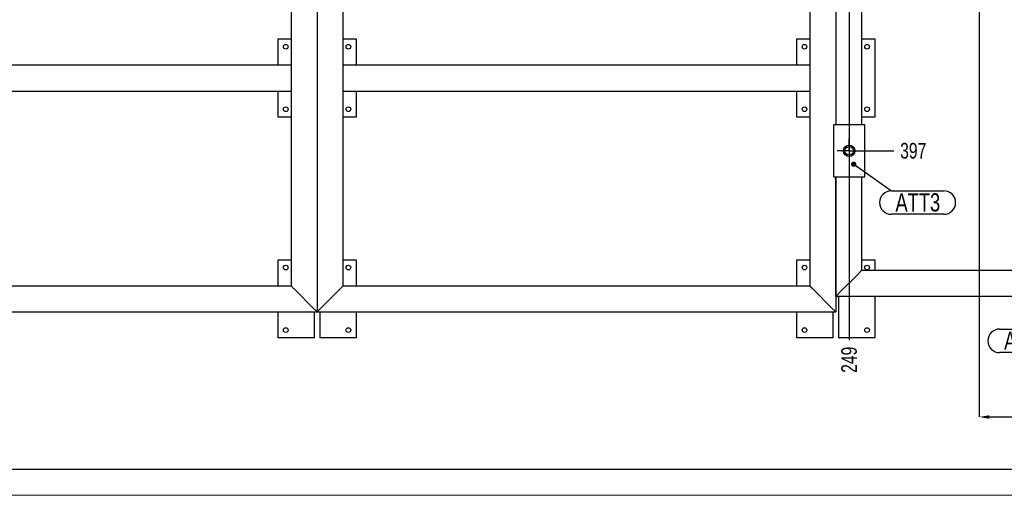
# Model space of a CAD drawing. Header units: millimetres. Extents: x 0 to 1189, y 0 to 841.
# Tile 12 of 256: x 496 to 685, y 0 to 91. Entities that reach past the tile are written whole.
import ezdxf

# ---------------------------------------------------------------- set-up
doc = ezdxf.new("R2010")
doc.units = ezdxf.units.MM
doc.header["$PDSIZE"] = -1
doc.linetypes.add('CENTERX2', pattern=[20.32, 12.7, -2.54, 2.54, -2.54])
for name, color, linetype in [('COTES', 1, 'Continuous'), ('NOTES', 6, 'Continuous'), ('TRAIT-MIXTES', 3, 'CENTERX2')]:
    doc.layers.add(name, color=color, linetype=linetype)
doc.layers.add('TRAIT-FORT', color=4, linetype='Continuous', lineweight=25)
doc.styles.add('SLDTEXTSTYLE0', font='TXT', dxfattribs={"width": 0.75})
doc.dimstyles.new('SLDDIMSTYLE4', dxfattribs={"dimtxt": 3, "dimasz": 2, "dimexe": 0, "dimexo": 0.0625, "dimgap": 0.75, "dimtad": 0, "dimtih": 1, "dimtoh": 1, "dimdec": 0, "dimlfac": 10, "dimrnd": 1e-09, "dimzin": 12, "dimdsep": 46, "dimtxsty": 'SLDTEXTSTYLE0', "dimblk1": 'NONE', "dimblk2": 'NONE', "dimsah": 1, "dimcen": 0.09, "dimadec": 0, "dimazin": 3, "dimtfac": 1, "dimtdec": 0, "dimtofl": 0, "dimtmove": 0, "dimatfit": 3, "dimldrblk": 'NONE', "dimfxl": 1, "dimfrac": 2, "dimtolj": 1, "dimtzin": 12, "dimarcsym": 0})
doc.dimstyles.new('SLDDIMSTYLE5', dxfattribs={"dimtxt": 3, "dimasz": 2, "dimexe": 0, "dimexo": 0.0625, "dimgap": 0.75, "dimtad": 1, "dimdec": 0, "dimlfac": 10, "dimrnd": 1e-09, "dimzin": 12, "dimdsep": 46, "dimtxsty": 'SLDTEXTSTYLE0', "dimsah": 1, "dimcen": 0.09, "dimadec": 0, "dimazin": 3, "dimtfac": 1, "dimtdec": 0, "dimtofl": 0, "dimtmove": 0, "dimatfit": 3, "dimfxl": 1, "dimfrac": 2, "dimtolj": 1, "dimtzin": 12, "dimarcsym": 0})
doc.dimstyles.new('SLDDIMSTYLE6', dxfattribs={"dimtxt": 0.18, "dimasz": 1, "dimexe": 0, "dimexo": 0.0625, "dimgap": 0, "dimtad": 0, "dimtih": 1, "dimtoh": 1, "dimdec": 0, "dimrnd": 1e-09, "dimzin": 0, "dimdsep": 46, "dimtxsty": 'Standard', "dimblk1": 'DOT', "dimblk2": 'DOT', "dimsah": 1, "dimcen": 0.09, "dimadec": 0, "dimazin": 0, "dimtfac": 1, "dimtdec": 0, "dimtofl": 0, "dimtmove": 0, "dimatfit": 3, "dimldrblk": 'DOT', "dimfxl": 1, "dimfrac": 2, "dimtolj": 1, "dimtzin": 0, "dimarcsym": 0})

# ---------------------------------------------------------------- blocks, each defined once
blk = doc.blocks.new('_D_20')
at = {"layer": 'COTES', "color": 0, "lineweight": -2, "transparency": 16777216}
blk.add_line((657.28, 66.15), (663.46, 66.15), dxfattribs=at)
at = {"layer": 'Defpoints', "color": 0, "transparency": 16777216}
for p in [(679.84, 105.84), (657.22, 66.15), (663.46, 66.15)]:
    blk.add_point(p, dxfattribs=at)
at = {"layer": 'COTES', "color": 0, "transparency": 16777216, "insert": (667.21, 66.15), "char_height": 3, "attachment_point": 5, "style": 'SLDTEXTSTYLE0'}
blk.add_mtext('\\A1;397', dxfattribs=at)
blk = doc.blocks.new('_None')
blk = doc.blocks.new('_D_21')
at = {"layer": 'COTES', "color": 0, "lineweight": -2, "transparency": 16777216}
blk.add_line((450.37, 62.26), (454.54, 62.26), dxfattribs=at)
at = {"layer": 'Defpoints', "color": 0, "transparency": 16777216}
for p in [(679.84, 105.84), (450.31, 62.26), (454.54, 62.26)]:
    blk.add_point(p, dxfattribs=at)
at = {"layer": 'COTES', "color": 0, "transparency": 16777216, "insert": (458.29, 62.26), "char_height": 3, "attachment_point": 5, "style": 'SLDTEXTSTYLE0'}
blk.add_mtext('\\A1;436', dxfattribs=at)
blk = doc.blocks.new('_D_22')
at = {"layer": 'COTES', "color": 0, "lineweight": -2, "transparency": 16777216}
blk.add_line((73.58, 55.78), (68.73, 55.78), dxfattribs=at)
at = {"layer": 'Defpoints', "color": 0, "transparency": 16777216}
for p in [(679.84, 105.84), (68.73, 55.78), (73.64, 55.78)]:
    blk.add_point(p, dxfattribs=at)
at = {"layer": 'COTES', "color": 0, "transparency": 16777216, "insert": (65.55, 55.78), "char_height": 3, "attachment_point": 5, "style": 'SLDTEXTSTYLE0'}
blk.add_mtext('\\A1;501', dxfattribs=at)
blk = doc.blocks.new('_D_23')
at = {"layer": 'COTES', "color": 0, "lineweight": -2, "transparency": 16777216}
blk.add_line((691.22, 40.31), (762.09, 40.31), dxfattribs=at)
at = {"layer": 'Defpoints', "color": 0, "transparency": 16777216}
for p in [(679.84, 105.84), (691.15, 40.31), (762.09, 40.31)]:
    blk.add_point(p, dxfattribs=at)
at = {"layer": 'COTES', "color": 0, "transparency": 16777216, "insert": (765.84, 40.31), "char_height": 3, "attachment_point": 5, "style": 'SLDTEXTSTYLE0'}
blk.add_mtext('\\A1;655', dxfattribs=at)
blk = doc.blocks.new('_D_24')
at = {"layer": 'COTES', "color": 0, "lineweight": -2, "transparency": 16777216}
blk.add_line((95.3, 37.72), (66.93, 37.72), dxfattribs=at)
at = {"layer": 'Defpoints', "color": 0, "transparency": 16777216}
for p in [(679.84, 105.84), (66.93, 37.72), (95.37, 37.72)]:
    blk.add_point(p, dxfattribs=at)
at = {"layer": 'COTES', "color": 0, "transparency": 16777216, "insert": (63.55, 37.72), "char_height": 3, "attachment_point": 5, "style": 'SLDTEXTSTYLE0'}
blk.add_mtext('\\A1;681', dxfattribs=at)
blk = doc.blocks.new('_D_25')
at = {"layer": 'COTES', "color": 0, "lineweight": -2, "transparency": 16777216}
blk.add_line((263.93, 37.72), (274.03, 37.72), dxfattribs=at)
at = {"layer": 'Defpoints', "color": 0, "transparency": 16777216}
for p in [(679.84, 105.84), (263.87, 37.72), (274.03, 37.72)]:
    blk.add_point(p, dxfattribs=at)
at = {"layer": 'COTES', "color": 0, "transparency": 16777216, "insert": (277.4, 37.72), "char_height": 3, "attachment_point": 5, "style": 'SLDTEXTSTYLE0'}
blk.add_mtext('\\A1;681', dxfattribs=at)
blk = doc.blocks.new('_D_26')
at = {"layer": 'COTES', "color": 0, "lineweight": -2, "transparency": 16777216}
blk.add_line((426.64, 37.71), (419.98, 37.71), dxfattribs=at)
at = {"layer": 'Defpoints', "color": 0, "transparency": 16777216}
for p in [(679.84, 105.84), (419.98, 37.71), (426.7, 37.71)]:
    blk.add_point(p, dxfattribs=at)
at = {"layer": 'COTES', "color": 0, "transparency": 16777216, "insert": (416.6, 37.71), "char_height": 3, "attachment_point": 5, "style": 'SLDTEXTSTYLE0'}
blk.add_mtext('\\A1;681', dxfattribs=at)
blk = doc.blocks.new('_D_66')
at = {"layer": 'COTES', "color": 0, "lineweight": -2, "transparency": 16777216}
blk.add_line((654.92, 299.85), (654.92, 29.79), dxfattribs=at)
at = {"layer": 'Defpoints', "color": 0, "transparency": 16777216}
for p in [(654.92, 299.91), (679.84, 105.84), (654.92, 29.79)]:
    blk.add_point(p, dxfattribs=at)
at = {"layer": 'COTES', "color": 0, "transparency": 16777216, "insert": (654.92, 26.04), "char_height": 3, "attachment_point": 5, "rotation": 90, "style": 'SLDTEXTSTYLE0'}
blk.add_mtext('\\A1;249', dxfattribs=at)
blk = doc.blocks.new('_D_78')
at = {"layer": 'COTES', "color": 0, "lineweight": -2, "transparency": 16777216}
blk.add_line((448.41, 135.65), (448.41, 29.79), dxfattribs=at)
at = {"layer": 'Defpoints', "color": 0, "transparency": 16777216}
for p in [(448.41, 135.72), (679.84, 105.84), (448.41, 29.79)]:
    blk.add_point(p, dxfattribs=at)
at = {"layer": 'COTES', "color": 0, "transparency": 16777216, "insert": (448.41, 25.29), "char_height": 3, "attachment_point": 5, "rotation": 90, "style": 'SLDTEXTSTYLE0'}
blk.add_mtext('\\A1;2314', dxfattribs=at)
blk = doc.blocks.new('_D_80')
at = {"layer": 'COTES', "color": 0, "lineweight": -2, "transparency": 16777216}
blk.add_line((428.6, 35.75), (428.6, 29.79), dxfattribs=at)
at = {"layer": 'Defpoints', "color": 0, "transparency": 16777216}
for p in [(679.84, 105.84), (428.6, 35.81), (428.6, 29.79)]:
    blk.add_point(p, dxfattribs=at)
at = {"layer": 'COTES', "color": 0, "transparency": 16777216, "insert": (428.6, 25.29), "char_height": 3, "attachment_point": 5, "rotation": 90, "style": 'SLDTEXTSTYLE0'}
blk.add_mtext('\\A1;2512', dxfattribs=at)
blk = doc.blocks.new('_D_84')
at = {"layer": 'COTES', "color": 0, "lineweight": -2, "transparency": 16777216}
blk.add_line((375.99, 124.01), (375.99, 26.62), dxfattribs=at)
at = {"layer": 'Defpoints', "color": 0, "transparency": 16777216}
for p in [(375.99, 124.07), (679.84, 105.84), (375.99, 26.62)]:
    blk.add_point(p, dxfattribs=at)
at = {"layer": 'COTES', "color": 0, "transparency": 16777216, "insert": (375.99, 21.93), "char_height": 3, "attachment_point": 5, "rotation": 90, "style": 'SLDTEXTSTYLE0'}
blk.add_mtext('\\A1;3038', dxfattribs=at)
blk = doc.blocks.new('_D_94')
at = {"layer": 'COTES', "color": 0, "lineweight": -2, "transparency": 16777216}
blk.add_line((261.97, 35.75), (261.97, 26.62), dxfattribs=at)
at = {"layer": 'Defpoints', "color": 0, "transparency": 16777216}
for p in [(679.84, 105.84), (261.97, 35.82), (261.97, 26.62)]:
    blk.add_point(p, dxfattribs=at)
at = {"layer": 'COTES', "color": 0, "transparency": 16777216, "insert": (261.97, 22.12), "char_height": 3, "attachment_point": 5, "rotation": 90, "style": 'SLDTEXTSTYLE0'}
blk.add_mtext('\\A1;4179', dxfattribs=at)
blk = doc.blocks.new('_D_96')
at = {"layer": 'COTES', "color": 0, "lineweight": -2, "transparency": 16777216}
blk.add_line((160.06, 124.03), (160.06, 26.62), dxfattribs=at)
at = {"layer": 'Defpoints', "color": 0, "transparency": 16777216}
for p in [(160.06, 124.09), (679.84, 105.84), (160.06, 26.62)]:
    blk.add_point(p, dxfattribs=at)
at = {"layer": 'COTES', "color": 0, "transparency": 16777216, "insert": (160.06, 22.12), "char_height": 3, "attachment_point": 5, "rotation": 90, "style": 'SLDTEXTSTYLE0'}
blk.add_mtext('\\A1;5198', dxfattribs=at)
blk = doc.blocks.new('_D_99')
at = {"layer": 'COTES', "color": 0, "lineweight": -2, "transparency": 16777216}
blk.add_line((95.37, 37.65), (95.37, 29.47), dxfattribs=at)
at = {"layer": 'Defpoints', "color": 0, "transparency": 16777216}
for p in [(679.84, 105.84), (95.37, 37.72), (95.37, 29.47)]:
    blk.add_point(p, dxfattribs=at)
at = {"layer": 'COTES', "color": 0, "transparency": 16777216, "insert": (95.37, 24.59), "char_height": 3, "attachment_point": 5, "rotation": 90, "style": 'SLDTEXTSTYLE0'}
blk.add_mtext('\\A1;5845', dxfattribs=at)
blk = doc.blocks.new('_D_101')
at = {"layer": 'COTES', "color": 0, "lineweight": -2, "transparency": 16777216}
blk.add_line((75.54, 300.14), (75.54, 29.47), dxfattribs=at)
at = {"layer": 'Defpoints', "color": 0, "transparency": 16777216}
for p in [(75.54, 300.2), (679.84, 105.84), (75.54, 29.47)]:
    blk.add_point(p, dxfattribs=at)
at = {"layer": 'COTES', "color": 0, "transparency": 16777216, "insert": (75.54, 24.78), "char_height": 3, "attachment_point": 5, "rotation": 90, "style": 'SLDTEXTSTYLE0'}
blk.add_mtext('\\A1;6043', dxfattribs=at)
blk = doc.blocks.new('_D_102')
at = {"layer": 'COTES', "color": 0, "lineweight": -2, "transparency": 16777216}
blk.add_line((704.35, 38.34), (704.35, 29.79), dxfattribs=at)
at = {"layer": 'Defpoints', "color": 0, "transparency": 16777216}
for p in [(679.84, 105.84), (704.35, 38.41), (704.35, 29.79)]:
    blk.add_point(p, dxfattribs=at)
at = {"layer": 'COTES', "color": 0, "transparency": 16777216, "insert": (704.35, 26.04), "char_height": 3, "attachment_point": 5, "rotation": 90, "style": 'SLDTEXTSTYLE0'}
blk.add_mtext('\\A1;245', dxfattribs=at)
blk = doc.blocks.new('_D_105')
at = {"layer": 'COTES', "color": 0, "lineweight": -2, "transparency": 16777216}
blk.add_line((752.64, 40.24), (752.64, 29.79), dxfattribs=at)
at = {"layer": 'Defpoints', "color": 0, "transparency": 16777216}
for p in [(679.84, 105.84), (752.64, 40.31), (752.64, 29.79)]:
    blk.add_point(p, dxfattribs=at)
at = {"layer": 'COTES', "color": 0, "transparency": 16777216, "insert": (752.64, 26.04), "char_height": 3, "attachment_point": 5, "rotation": 90, "style": 'SLDTEXTSTYLE0'}
blk.add_mtext('\\A1;728', dxfattribs=at)
blk = doc.blocks.new('_D_106')
at = {"layer": 'COTES', "color": 0, "lineweight": -2, "transparency": 16777216}
for p, q in [((679.9, 105.84), (777.49, 105.84)), ((777.49, 103.84), (777.49, 40.23)), ((755.61, 38.23), (777.49, 38.23))]:
    blk.add_line(p, q, dxfattribs=at)
at = {"layer": 'COTES', "color": 0, "transparency": 16777216}
for points in [[(777.15, 103.84), (777.82, 103.84), (777.49, 105.84)], [(777.15, 40.23), (777.82, 40.23), (777.49, 38.23)]]:
    blk.add_solid(points, dxfattribs=at)
at = {"layer": 'Defpoints', "color": 0, "transparency": 16777216}
for p in [(679.84, 105.84), (755.55, 38.23), (777.49, 38.23)]:
    blk.add_point(p, dxfattribs=at)
at = {"layer": 'COTES', "color": 0, "transparency": 16777216, "insert": (773.74, 72.04), "char_height": 3, "attachment_point": 2, "rotation": 90, "style": 'SLDTEXTSTYLE0'}
blk.add_mtext('\\A1;676', dxfattribs=at)
blk = doc.blocks.new('_D_107')
at = {"layer": 'COTES', "color": 0, "lineweight": -2, "transparency": 16777216}
for p, q in [((679.84, 105.78), (679.84, 15.06)), ((755.35, 38.17), (755.35, 15.06)), ((681.84, 15.06), (753.35, 15.06))]:
    blk.add_line(p, q, dxfattribs=at)
at = {"layer": 'COTES', "color": 0, "transparency": 16777216}
for points in [[(681.84, 15.39), (681.84, 14.72), (679.84, 15.06)], [(753.35, 15.39), (753.35, 14.72), (755.35, 15.06)]]:
    blk.add_solid(points, dxfattribs=at)
at = {"layer": 'Defpoints', "color": 0, "transparency": 16777216}
for p in [(679.84, 105.84), (755.35, 38.23), (755.35, 15.06)]:
    blk.add_point(p, dxfattribs=at)
at = {"layer": 'COTES', "color": 0, "transparency": 16777216, "insert": (717.59, 18.81), "char_height": 3, "attachment_point": 2, "style": 'SLDTEXTSTYLE0'}
blk.add_mtext('\\A1;755', dxfattribs=at)
blk = doc.blocks.new('SW_NOTE_12')
at = {"layer": 'NOTES', "color": 0}
for p, q in [((0, 0.05), (10.06, 0.05)), ((10.06, -4.48), (0, -4.48))]:
    blk.add_line(p, q, dxfattribs=at)
for centre, start, end in [((0, -2.22), 90, 270), ((10.06, -2.22), 270, 90)]:
    blk.add_arc(centre, 2.26, start, end, dxfattribs=at)
at = {"layer": 'NOTES', "color": 0, "insert": (5.07, -0.44), "char_height": 3.5, "attachment_point": 2, "style": 'SLDTEXTSTYLE0'}
blk.add_mtext('ATT3', dxfattribs=at)
blk = doc.blocks.new('_Dot')
at = {"color": 0, "linetype": 'ByBlock', "lineweight": -2}
blk.add_line((-0.5, 0), (-1, 0), dxfattribs=at)
at = {"color": 0, "linetype": 'ByBlock', "const_width": 0.5}
blk.add_lwpolyline([(-0.25, 0, 1), (0.25, 0, 1)], format="xyb", close=True, dxfattribs=at)
blk = doc.blocks.new('SW_NOTE_13')
at = {"layer": 'NOTES', "color": 0}
for p, q in [((-12.7, 0.05), (0, 0.05)), ((0, -4.48), (-12.7, -4.48))]:
    blk.add_line(p, q, dxfattribs=at)
for centre, start, end in [((-12.7, -2.22), 90, 270), ((0, -2.22), 270, 90)]:
    blk.add_arc(centre, 2.26, start, end, dxfattribs=at)
at = {"layer": 'NOTES', "color": 0, "insert": (-6.38, -0.44), "char_height": 3.5, "attachment_point": 2, "style": 'SLDTEXTSTYLE0'}
blk.add_mtext('ATT1B', dxfattribs=at)
blk = doc.blocks.new('SW_CENTERMARKSYMBOL_14')
at = {"layer": 'TRAIT-MIXTES', "color": 0}
for p, q in [((0, 1.2), (0, 2.3)), ((-1.2, 0), (-2.3, 0)), ((0, 0), (-1.2, 0)), ((0, 0), (0, 1.2)), ((0, 0), (0, -1.2)), ((0, 0), (1.2, 0)), ((1.2, 0), (2.3, 0)), ((0, -1.2), (0, -2.3))]:
    blk.add_line(p, q, dxfattribs=at)

msp = doc.modelspace()

# ---------------------------------------------------------------- linework, layer by layer
at = {"lineweight": 18}
for p, q in [((1183.96, 5.02), (5, 5.02)), ((836, 5), (5, 5)), ((1188.94, 0.02), (0, 0.02))]:
    msp.add_line(p, q, dxfattribs=at)
at = {"layer": 'TRAIT-FORT', "lineweight": 25}
for p, q in [((552.85, 196.81), (552.85, 35.23)), ((557.85, 82.63), (557.85, 108.2)), ((647.35, 108.2), (647.35, 82.63)), ((547.85, 105.03), (547.85, 82.63)), ((652.35, 103.06), (652.35, 71.15)), ((657.35, 71.15), (657.35, 103.06)), ((545.35, 82.63), (545.35, 87.63)), ((545.35, 87.63), (547.85, 87.63)), ((557.85, 87.63), (560.35, 87.63)), ((560.35, 87.63), (560.35, 82.63)), ((644.85, 82.63), (644.85, 87.63)), ((644.85, 87.63), (647.35, 87.63)), ((657.35, 87.63), (659.85, 87.63)), ((659.85, 87.63), (659.85, 72.63)), ((475.65, 82.63), (547.85, 82.63)), ((547.85, 82.63), (547.85, 82.03)), ((547.85, 82.03), (547.85, 78.23)), ((557.85, 82.63), (647.35, 82.63)), ((557.85, 82.03), (557.85, 82.63)), ((557.85, 78.23), (557.85, 82.03)), ((647.35, 82.63), (647.35, 82.03)), ((647.35, 82.03), (647.35, 78.23)), ((475.65, 77.63), (547.85, 77.63)), ((545.35, 72.63), (545.35, 77.63)), ((547.85, 78.23), (547.85, 77.63)), ((547.85, 77.63), (547.85, 40.23)), ((557.85, 77.63), (557.85, 78.23)), ((557.85, 77.63), (647.35, 77.63)), ((557.85, 40.23), (557.85, 77.63)), ((560.35, 77.63), (560.35, 72.63)), ((644.85, 72.63), (644.85, 77.63)), ((647.35, 78.23), (647.35, 77.63)), ((647.35, 77.63), (647.35, 40.23)), ((547.85, 72.63), (545.35, 72.63)), ((560.35, 72.63), (557.85, 72.63)), ((647.35, 72.63), (644.85, 72.63)), ((659.85, 72.63), (657.35, 72.63)), ((657.92, 71.15), (651.92, 71.15)), ((651.92, 71.15), (651.92, 61.15)), ((657.92, 61.15), (657.92, 71.15)), ((651.92, 61.15), (657.92, 61.15)), ((652.35, 61.15), (652.35, 35.23)), ((652.35, 38.23), (652.35, 61.15)), ((657.35, 43.23), (657.35, 61.15)), ((545.35, 40.23), (545.35, 45.23)), ((545.35, 45.23), (547.85, 45.23)), ((557.85, 45.23), (560.35, 45.23)), ((560.35, 45.23), (560.35, 40.23)), ((644.85, 40.23), (644.85, 45.23)), ((644.85, 45.23), (647.35, 45.23)), ((657.35, 45.23), (659.85, 45.23)), ((659.85, 45.23), (659.85, 43.23)), ((652.95, 38.83), (656.75, 42.63)), ((657.35, 43.23), (686.15, 43.23)), ((475.65, 40.23), (547.85, 40.23)), ((557.85, 40.23), (647.35, 40.23)), ((647.35, 40.23), (647.95, 39.63)), ((552.25, 35.83), (548.45, 39.63)), ((553.45, 35.83), (557.25, 39.63)), ((647.95, 39.63), (651.75, 35.83)), ((652.35, 38.23), (686.15, 38.23)), ((652.85, 38.23), (652.85, 30.23)), ((659.85, 38.23), (659.85, 30.23)), ((470.65, 35.23), (552.85, 35.23)), ((545.35, 30.23), (545.35, 35.23)), ((552.35, 30.23), (552.35, 35.23)), ((552.85, 35.23), (652.35, 35.23)), ((553.35, 35.23), (553.35, 30.23)), ((560.35, 35.23), (560.35, 30.23)), ((644.85, 30.23), (644.85, 35.23)), ((651.85, 30.23), (651.85, 35.23)), ((552.35, 30.23), (545.35, 30.23)), ((560.35, 30.23), (553.35, 30.23)), ((651.85, 30.23), (644.85, 30.23)), ((659.85, 30.23), (652.85, 30.23))]:
    msp.add_line(p, q, dxfattribs=at)
at = {"layer": 'TRAIT-FORT', "lineweight": 25, "flags": 128}
for points in [[(656.75, 42.63), (656.86, 42.75), (656.97, 42.86), (657.08, 42.96), (657.17, 43.06), (657.24, 43.13), (657.3, 43.19), (657.33, 43.22), (657.35, 43.23)], [(656.75, 42.63), (656.86, 42.75), (656.97, 42.86), (657.08, 42.96), (657.17, 43.06), (657.24, 43.13), (657.3, 43.19), (657.33, 43.22), (657.35, 43.23)], [(548.45, 39.63), (548.33, 39.75), (548.22, 39.86), (548.11, 39.96), (548.02, 40.06), (547.95, 40.13), (547.89, 40.19), (547.86, 40.22), (547.85, 40.23)], [(548.45, 39.63), (548.33, 39.75), (548.22, 39.86), (548.11, 39.96), (548.02, 40.06), (547.95, 40.13), (547.89, 40.19), (547.86, 40.22), (547.85, 40.23)], [(557.25, 39.63), (557.36, 39.75), (557.47, 39.86), (557.58, 39.96), (557.67, 40.06), (557.74, 40.13), (557.8, 40.19), (557.83, 40.22), (557.85, 40.23)], [(557.25, 39.63), (557.36, 39.75), (557.47, 39.86), (557.58, 39.96), (557.67, 40.06), (557.74, 40.13), (557.8, 40.19), (557.83, 40.22), (557.85, 40.23)], [(647.35, 40.23), (647.36, 40.22), (647.39, 40.19), (647.45, 40.13), (647.52, 40.06), (647.61, 39.96), (647.72, 39.86), (647.83, 39.75), (647.95, 39.63)], [(652.35, 38.23), (652.36, 38.24), (652.39, 38.28), (652.45, 38.33), (652.52, 38.41), (652.61, 38.5), (652.72, 38.6), (652.83, 38.71), (652.95, 38.83)], [(652.35, 38.23), (652.36, 38.24), (652.39, 38.28), (652.45, 38.33), (652.52, 38.41), (652.61, 38.5), (652.72, 38.6), (652.83, 38.71), (652.95, 38.83)], [(552.85, 35.23), (552.83, 35.24), (552.8, 35.28), (552.74, 35.33), (552.67, 35.41), (552.58, 35.5), (552.47, 35.6), (552.36, 35.71), (552.25, 35.83)], [(552.85, 35.23), (552.83, 35.24), (552.8, 35.28), (552.74, 35.33), (552.67, 35.41), (552.58, 35.5), (552.47, 35.6), (552.36, 35.71), (552.25, 35.83)], [(552.85, 35.23), (552.86, 35.24), (552.89, 35.28), (552.95, 35.33), (553.02, 35.41), (553.11, 35.5), (553.22, 35.6), (553.33, 35.71), (553.45, 35.83)], [(552.85, 35.23), (552.86, 35.24), (552.89, 35.28), (552.95, 35.33), (553.02, 35.41), (553.11, 35.5), (553.22, 35.6), (553.33, 35.71), (553.45, 35.83)], [(651.75, 35.83), (651.86, 35.71), (651.97, 35.6), (652.08, 35.5), (652.17, 35.41), (652.24, 35.33), (652.3, 35.28), (652.33, 35.24), (652.35, 35.23)], [(651.75, 35.83), (651.86, 35.71), (651.97, 35.6), (652.08, 35.5), (652.17, 35.41), (652.24, 35.33), (652.3, 35.28), (652.33, 35.24), (652.35, 35.23)]]:
    msp.add_lwpolyline(points, dxfattribs=at)
at = {"layer": 'TRAIT-FORT', "lineweight": 25}
for centre, radius in [((546.85, 86.13), 0.45), ((558.85, 86.13), 0.45), ((646.35, 86.13), 0.45), ((658.35, 86.13), 0.45), ((546.85, 74.13), 0.45), ((558.85, 74.13), 0.45), ((646.35, 74.13), 0.45), ((658.35, 74.13), 0.45), ((654.92, 66.15), 1.1), ((654.92, 66.15), 0.833), ((546.85, 43.73), 0.45), ((558.85, 43.73), 0.45), ((646.35, 43.73), 0.45), ((658.35, 43.73), 0.45), ((546.85, 31.73), 0.45), ((558.85, 31.73), 0.45), ((646.35, 31.73), 0.45), ((658.35, 31.73), 0.45)]:
    msp.add_circle(centre, radius, dxfattribs=at)

# ---------------------------------------------------------------- block references
at = {"layer": 'NOTES'}
for name, p in [('SW_NOTE_12', (663.02, 58.44)), ('SW_NOTE_13', (696.48, 31.89))]:
    msp.add_blockref(name, p, dxfattribs=at)
at = {"layer": 'TRAIT-MIXTES'}
msp.add_blockref('SW_CENTERMARKSYMBOL_14', (654.92, 66.15), dxfattribs=at)

# ---------------------------------------------------------------- dimensions: what is measured, and where the dimension line sits
at = {"layer": 'COTES'}
for feature_location, offset, dtype, origin, picture, middle in [((75.54, 300.2), (0, -270.74), 1, (679.84, 105.84), '_D_101', (75.54, 24.78)), ((654.92, 299.91), (0, -270.12), 1, (679.84, 105.84), '_D_66', (654.92, 26.04)), ((448.41, 135.72), (0, -105.92), 1, (679.84, 105.84), '_D_78', (448.41, 25.29)), ((160.06, 124.09), (0, -97.47), 1, (679.84, 105.84), '_D_96', (160.06, 22.12)), ((375.9945, 124.0735), (0, -97.4552), 1, (679.8423, 105.8409), '_D_84', (375.9945, 21.9308)), ((95.37, 37.72), (-28.44, 0), 0, (679.84, 105.84), '_D_24', (63.55, 37.72)), ((73.64, 55.78), (-4.91, 0), 0, (679.84, 105.84), '_D_22', (65.55, 55.78)), ((95.37, 37.72), (0, -8.25), 1, (679.84, 105.84), '_D_99', (95.37, 24.59)), ((261.97, 35.82), (0, -9.2), 1, (679.84, 105.84), '_D_94', (261.97, 22.12)), ((263.87, 37.72), (10.16, 0), 0, (679.84, 105.84), '_D_25', (277.4, 37.72)), ((426.7, 37.71), (-6.72, 0), 0, (679.84, 105.84), '_D_26', (416.6, 37.71)), ((428.6, 35.81), (0, -6.02), 1, (679.84, 105.84), '_D_80', (428.6, 25.29)), ((450.31, 62.26), (4.23, 0), 0, (679.84, 105.84), '_D_21', (458.29, 62.26)), ((657.22, 66.15), (6.25, 0), 0, (679.84, 105.84), '_D_20', (667.21, 66.15)), ((691.15, 40.31), (70.94, 0), 0, (679.84, 105.84), '_D_23', (765.84, 40.31)), ((704.35, 38.41), (0, -8.61), 1, (679.84, 105.84), '_D_102', (704.35, 26.04)), ((752.64, 40.31), (0, -10.51), 1, (679.84, 105.84), '_D_105', (752.64, 26.04))]:
    dim = msp.add_ordinate_dim(feature_location=feature_location, offset=offset, dtype=dtype, origin=origin, dimstyle='SLDDIMSTYLE4', dxfattribs=at)
    dim.commit()
    dim.dimension.update_dxf_attribs({"geometry": picture, "text_midpoint": middle})
dim = msp.add_linear_dim(base=(777.49, 38.23), p1=(679.84, 105.84), p2=(755.55, 38.23), angle=90, dimstyle='SLDDIMSTYLE5', dxfattribs=at)
dim.commit()
dim.dimension.update_dxf_attribs({"geometry": '_D_106', "text_midpoint": (777.49, 72.04), "dimtype": 160})
dim = msp.add_linear_dim(base=(755.35, 15.06), p1=(679.84, 105.84), p2=(755.35, 38.23), dimstyle='SLDDIMSTYLE5', dxfattribs=at)
dim.commit()
dim.dimension.update_dxf_attribs({"geometry": '_D_107', "text_midpoint": (717.59, 15.06), "dimtype": 160})

# ---------------------------------------------------------------- leaders
at = {"layer": 'NOTES'}
msp.add_leader([(655.79, 63.58), (663.02, 58.44)], dimstyle='SLDDIMSTYLE6', dxfattribs=at)

doc.saveas('drawing.dxf')
